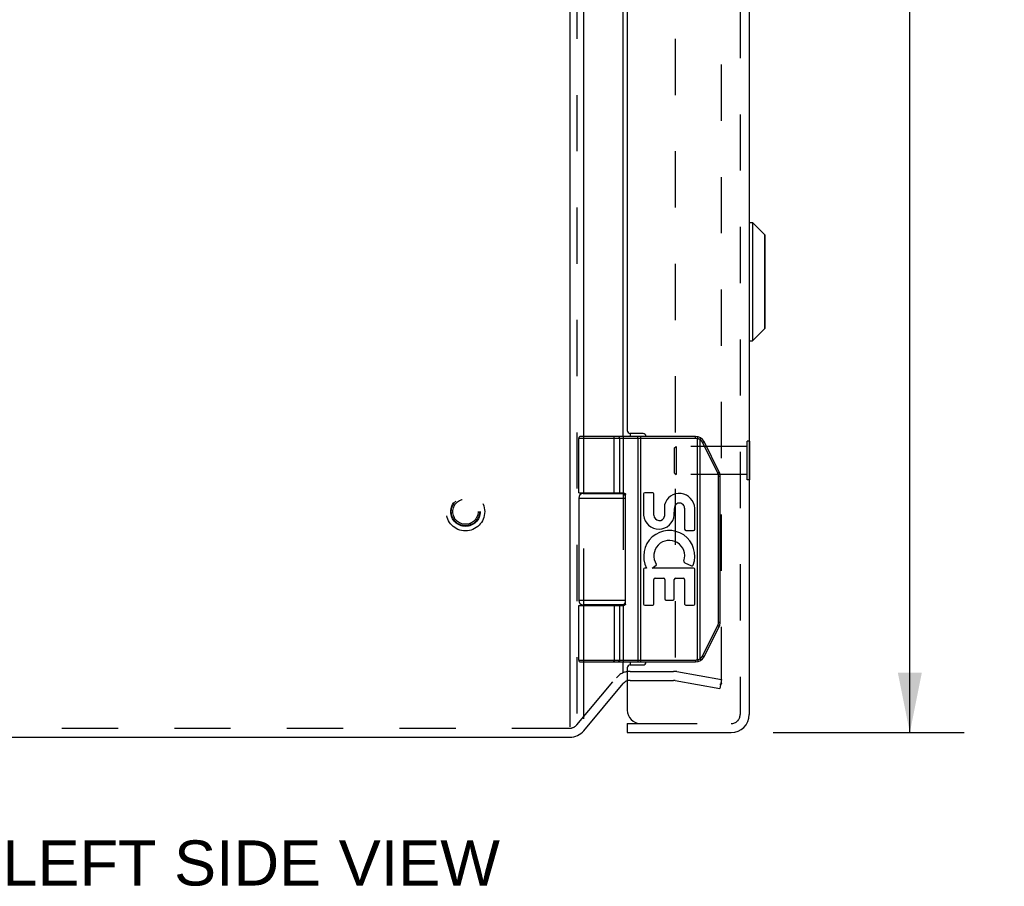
# Model space of a CAD drawing. Header units: inches. Extents: x 0 to 68, y 0 to 44.
# Tile 2 of 10: x 3.4 to 10, y 11.6 to 17.3. Entities that reach past the tile are written whole.
import ezdxf

# ---------------------------------------------------------------- set-up
doc = ezdxf.new("R2010")
doc.units = ezdxf.units.IN
doc.header["$LTSCALE"] = 3.74
doc.header["$MEASUREMENT"] = 0
doc.linetypes.add('HIDDEN', pattern=[0.2, 0.1, -0.1])
doc.layers.get('0').update_dxf_attribs({"linetype": 'CONTINUOUS'})
for name, color, linetype in [('DEFAULT_2', 8, 'HIDDEN'), ('DIMENSIONS', 7, 'CONTINUOUS'), ('DOOR_ASSEMBLY', 7, 'CONTINUOUS')]:
    doc.layers.add(name, color=color, linetype=linetype)
doc.styles.get("Standard").update_dxf_attribs({"font": 'arial.ttf'})
doc.dimstyles.new('DIMSTYLE_1', dxfattribs={"dimtxt": 0.3, "dimasz": 0.4, "dimexe": 0.09, "dimexo": 0.07, "dimgap": 0.0375, "dimtad": 0, "dimtih": 1, "dimtoh": 1, "dimzin": 4, "dimdsep": 46, "dimtxsty": 'Standard', "dimblk": '_FILLED', "dimblk1": '_FILLED', "dimblk2": '_FILLED', "dimcen": 0.09, "dimadec": 3, "dimazin": 1, "dimtfac": 1, "dimtdec": 3, "dimtofl": 0, "dimtmove": 0, "dimatfit": 3, "dimldrblk": '_FILLED', "dimfxl": 0, "dimtolj": 1, "dimtzin": 4, "dimarcsym": 0})

# ---------------------------------------------------------------- blocks, each defined once
blk = doc.blocks.new('_FILLED')
at = {"color": 0, "linetype": 'ByBlock'}
blk.add_solid([(0, 0), (-1, 0.2), (-1, -0.2)], dxfattribs=at)
blk = doc.blocks.new('*D15')
at = {"layer": 'DIMENSIONS', "color": 2, "linetype": 'Continuous'}
for p, q in [((8.4372, 32.5305), (9.7055, 32.5305)), ((9.3455, 32.5305), (9.3455, 23.1793)), ((9.3455, 12.5905), (9.3455, 22.1293)), ((8.4372, 12.5905), (9.7055, 12.5905))]:
    blk.add_line(p, q, dxfattribs=at)
at = {"layer": 'DIMENSIONS', "color": 2, "linetype": 'Continuous', "xscale": 0.4, "yscale": 0.4, "zscale": 0.4}
for p, rotation in [((9.3455, 32.5305), 90), ((9.3455, 12.5905), 270)]:
    blk.add_blockref('_FILLED', p, dxfattribs=dict(at, rotation=rotation))
at = {"layer": 'DIMENSIONS', "color": 2, "linetype": 'Continuous', "insert": (9.3455, 23.0293), "char_height": 0.3, "width": 1.255762, "attachment_point": 2, "line_spacing_factor": 0.9}
blk.add_mtext('19.94\\PDOOR', dxfattribs=at)

msp = doc.modelspace()

# ---------------------------------------------------------------- linework, layer by layer
at = {"color": 3, "linetype": 'Continuous'}
for p, q in [((7.0857, 32.5395), (7.0857, 12.6298)), ((7.1776, 14.5605), (7.1776, 21.8105)), ((7.4406, 14.5605), (7.4406, 21.8105)), ((7.4865, 14.5805), (7.4865, 14.5605)), ((7.1776, 14.1805), (7.1776, 14.1855)), ((7.4406, 14.1805), (7.4406, 14.1853)), ((7.1776, 13.4355), (7.1776, 13.4405)), ((7.4406, 13.4358), (7.4406, 13.4405)), ((7.1776, 12.6814), (7.1776, 13.0605)), ((7.4406, 12.99), (7.4406, 13.0605)), ((7.4865, 13.0605), (7.4865, 13.0405)), ((7.1776, 12.6034), (7.4406, 12.9168)), ((2.2127, 12.5605), (7.0857, 12.5605))]:
    msp.add_line(p, q, dxfattribs=at)
for centre, radius, start, end in [((7.4865, 12.8782), 0.06, 108.82359, 140), ((7.0857, 12.6805), 0.12, 270, 320)]:
    msp.add_arc(centre, radius, start, end, dxfattribs=at)
at = {"layer": 'DEFAULT_2', "color": 8, "linetype": 'HIDDEN'}
for p, q in [((7.1317, 32.5396), (7.1317, 12.6814)), ((8.093, 12.9198), (8.093, 32.2013)), ((7.7857, 32.1651), (7.7857, 12.9999)), ((7.1776, 14.1855), (7.1776, 14.5605)), ((7.4406, 14.5605), (7.4406, 14.1853)), ((7.1776, 13.4405), (7.1776, 14.1805)), ((7.4406, 14.1805), (7.4406, 13.4405)), ((7.1776, 13.0605), (7.1776, 13.4355)), ((7.4406, 13.4358), (7.4406, 13.0605)), ((7.4865, 12.9982), (7.7753, 12.9982)), ((7.7961, 12.9964), (8.093, 12.944)), ((7.1317, 12.642), (7.3946, 12.9553)), ((7.4865, 12.9382), (7.7753, 12.9382)), ((7.7857, 12.9373), (8.0826, 12.8849)), ((8.093, 12.944), (8.0826, 12.8849)), ((2.2127, 12.6205), (7.0458, 12.6205)), ((7.0458, 12.6205), (7.0857, 12.6205))]:
    msp.add_line(p, q, dxfattribs=at)
for points in [[(8.0831, 12.9098), (8.0825, 12.9098), (8.0814, 12.9099)], [(8.0877, 12.9109), (8.0867, 12.9105), (8.0857, 12.9101), (8.0846, 12.9099), (8.0836, 12.9098), (8.0831, 12.9098)], [(8.093, 12.9198), (8.0929, 12.9187), (8.0927, 12.9176), (8.0924, 12.9166), (8.0921, 12.9156), (8.0915, 12.9146), (8.0909, 12.9137), (8.0902, 12.9129), (8.0895, 12.9121), (8.0886, 12.9115), (8.0877, 12.9109)]]:
    msp.add_lwpolyline(points, dxfattribs=at)
for radius in [0.128, 0.0981, 0.094, 0.084]:
    msp.add_circle((6.3917, 14.0605), radius, dxfattribs=at)
for centre, radius, start, end in [((7.4865, 12.8782), 0.12, 90, 140), ((7.7753, 12.8782), 0.12, 80, 90), ((7.4865, 12.8782), 0.06, 90, 108.82359), ((7.7753, 12.8782), 0.06, 80, 90), ((7.0857, 12.6805), 0.06, 270, 320)]:
    msp.add_arc(centre, radius, start, end, dxfattribs=at)
at = {"layer": 'DOOR_ASSEMBLY', "color": 8, "linetype": 'HIDDEN'}
for p, q in [((8.2172, 32.4105), (8.2172, 12.7105)), ((7.7812, 14.4845), (7.7912, 14.4945)), ((7.7812, 14.3165), (7.7812, 14.4845)), ((8.2632, 14.4945), (7.7912, 14.4945)), ((7.7912, 14.4945), (7.7912, 14.3065)), ((8.2772, 14.5285), (8.2632, 14.5285)), ((8.2632, 14.2725), (8.2632, 14.5285)), ((7.7812, 14.3165), (7.7912, 14.3065)), ((8.2632, 14.3065), (7.7912, 14.3065)), ((8.2772, 14.2725), (8.2632, 14.2725)), ((7.5572, 12.6505), (8.1572, 12.6505))]:
    msp.add_line(p, q, dxfattribs=at)
at = {"layer": 'DOOR_ASSEMBLY', "color": 3, "linetype": 'Continuous'}
for p, q in [((8.2772, 32.4105), (8.2772, 12.7105)), ((7.4672, 21.7705), (7.4672, 14.6005)), ((7.5722, 14.5805), (7.4872, 14.5805)), ((7.4872, 13.0405), (7.5722, 13.0405)), ((7.4672, 13.0205), (7.4672, 12.7405)), ((7.4672, 12.5905), (8.1572, 12.5905))]:
    msp.add_line(p, q, dxfattribs=at)
at = {"layer": 'DOOR_ASSEMBLY', "color": 7, "linetype": 'Continuous'}
for p, q in [((8.2802, 15.9846), (8.299, 15.9846)), ((8.2802, 15.1965), (8.2802, 15.9846)), ((8.299, 15.9846), (8.3821, 15.9015)), ((8.299, 15.9846), (8.299, 15.1965)), ((8.3821, 15.2796), (8.3821, 15.9015)), ((8.3842, 15.2846), (8.3842, 15.8964)), ((8.299, 15.1965), (8.3821, 15.2796)), ((8.2802, 15.1965), (8.299, 15.1965)), ((7.9216, 14.5475), (7.1442, 14.5475)), ((7.1442, 14.1855), (7.1442, 14.5475)), ((7.9216, 14.5605), (7.1572, 14.5605)), ((7.3747, 14.5605), (7.3745, 14.5605)), ((7.3748, 14.5605), (7.3746, 14.5605)), ((7.3749, 14.5605), (7.3747, 14.5605)), ((7.375, 14.5605), (7.3748, 14.5605)), ((7.3751, 14.5605), (7.3749, 14.5605)), ((7.3811, 14.1855), (7.3811, 14.5477)), ((7.3811, 14.1855), (7.3811, 14.5477)), ((7.4171, 14.1855), (7.4171, 14.5475)), ((7.5373, 14.5558), (7.5372, 14.5561)), ((7.5373, 14.5554), (7.5373, 14.5558)), ((7.5374, 14.5551), (7.5373, 14.5554)), ((7.5374, 14.5547), (7.5374, 14.5551)), ((7.5374, 14.5543), (7.5374, 14.5547)), ((7.5375, 14.554), (7.5374, 14.5543)), ((7.5375, 14.5536), (7.5375, 14.554)), ((7.5375, 14.5532), (7.5375, 14.5536)), ((7.5376, 14.5528), (7.5375, 14.5532)), ((7.5376, 14.5524), (7.5376, 14.5528)), ((7.5376, 14.552), (7.5376, 14.5524)), ((7.5376, 14.5516), (7.5376, 14.552)), ((7.5377, 14.5512), (7.5376, 14.5516)), ((7.5377, 14.5508), (7.5377, 14.5512)), ((7.5377, 14.5503), (7.5377, 14.5508)), ((7.5377, 14.5499), (7.5377, 14.5503)), ((7.5377, 14.5495), (7.5377, 14.5499)), ((7.5377, 14.549), (7.5377, 14.5495)), ((7.5377, 14.5486), (7.5377, 14.549)), ((7.5377, 14.5482), (7.5377, 14.5486)), ((7.5377, 14.5477), (7.5377, 14.5482)), ((7.5377, 14.5477), (7.5377, 13.0733)), ((7.5569, 13.0605), (7.5569, 14.5605)), ((7.9216, 14.5475), (7.9216, 14.5605)), ((7.9335, 14.5461), (7.9366, 14.5587)), ((7.9335, 13.075), (7.9335, 14.5461)), ((7.9508, 14.5392), (7.9511, 14.5398)), ((7.9508, 13.0818), (7.9508, 14.5392)), ((7.9511, 14.5398), (7.9515, 14.5403)), ((7.9515, 14.5403), (7.9518, 14.5408)), ((7.9518, 14.5408), (7.9522, 14.5414)), ((7.9522, 14.5414), (7.9525, 14.5419)), ((7.9525, 14.5419), (7.9528, 14.5424)), ((7.9528, 14.5424), (7.953, 14.5428)), ((7.953, 14.5428), (7.9532, 14.5431)), ((7.9532, 14.5431), (7.9534, 14.5434)), ((7.9537, 14.5439), (7.9539, 14.5442)), ((7.9539, 14.5442), (7.9541, 14.5446)), ((7.9541, 14.5446), (7.9542, 14.5449)), ((7.9542, 14.5449), (7.9544, 14.5452)), ((7.9544, 14.5452), (7.9546, 14.5455)), ((7.9546, 14.5455), (7.9547, 14.5458)), ((7.9547, 14.5458), (7.9549, 14.5461)), ((7.9549, 14.5461), (7.955, 14.5463)), ((7.955, 14.5463), (7.9551, 14.5466)), ((7.9551, 14.5466), (7.9553, 14.5469)), ((7.9676, 14.5202), (7.9682, 14.5205)), ((8.0688, 14.3179), (7.9676, 14.5202)), ((7.9682, 14.5205), (7.969, 14.5209)), ((7.969, 14.5209), (7.9697, 14.5212)), ((7.9697, 14.5212), (7.9704, 14.5216)), ((7.9704, 14.5216), (7.9711, 14.522)), ((7.9711, 14.522), (7.9718, 14.5224)), ((7.9718, 14.5224), (7.9725, 14.5227)), ((7.9725, 14.5227), (7.973, 14.523)), ((7.973, 14.523), (7.9734, 14.5233)), ((7.9734, 14.5233), (7.9739, 14.5235)), ((7.9739, 14.5235), (7.9743, 14.5237)), ((7.9743, 14.5237), (7.9747, 14.524)), ((7.9747, 14.524), (7.9749, 14.5241)), ((7.9749, 14.5241), (7.9751, 14.5243)), ((7.9751, 14.5243), (7.9754, 14.5244)), ((7.9754, 14.5244), (7.9756, 14.5245)), ((7.9756, 14.5245), (7.9758, 14.5247)), ((7.9758, 14.5247), (7.976, 14.5248)), ((7.976, 14.5248), (7.9762, 14.5249)), ((8.0786, 14.3237), (7.9775, 14.526)), ((8.2812, 14.5285), (8.2772, 14.5285)), ((8.2812, 14.2725), (8.2812, 14.5285)), ((8.0699, 14.3185), (8.0707, 14.3189)), ((8.0707, 14.3189), (8.0714, 14.3193)), ((8.0714, 14.3193), (8.0721, 14.3197)), ((8.0721, 14.3197), (8.0728, 14.32)), ((8.0728, 14.32), (8.0735, 14.3204)), ((8.0735, 14.3204), (8.0739, 14.3207)), ((8.0739, 14.3207), (8.0744, 14.3209)), ((8.074, 14.2958), (8.0852, 14.2958)), ((8.074, 13.3253), (8.074, 14.2958)), ((8.0744, 14.3209), (8.0748, 14.3212)), ((8.0748, 14.3212), (8.0753, 14.3214)), ((8.0753, 14.3214), (8.0757, 14.3216)), ((8.0757, 14.3216), (8.0759, 14.3218)), ((8.0759, 14.3218), (8.0762, 14.3219)), ((8.0762, 14.3219), (8.0764, 14.3221)), ((8.0764, 14.3221), (8.0766, 14.3222)), ((8.0766, 14.3222), (8.0768, 14.3223)), ((8.0768, 14.3223), (8.077, 14.3225)), ((8.0852, 13.3253), (8.0852, 14.2958)), ((8.2812, 14.2725), (8.2772, 14.2725)), ((7.1442, 14.1505), (7.4551, 14.1505)), ((7.1442, 14.1505), (7.1442, 13.4705)), ((7.1742, 14.1805), (7.4529, 14.1805)), ((7.2237, 14.1855), (7.2237, 14.1805)), ((7.3797, 14.1855), (7.3797, 14.1805)), ((7.4551, 13.4455), (7.4551, 14.1755)), ((7.5759, 14.1781), (7.5759, 14.037)), ((7.6362, 14.1865), (7.5843, 14.1865)), ((7.6446, 14.0365), (7.6446, 14.1781)), ((7.7146, 14.1048), (7.7146, 14.03)), ((7.78, 14.0381), (7.7802, 14.0808)), ((7.8487, 14.0832), (7.8487, 13.9435)), ((7.9161, 13.9435), (7.9161, 14.0832)), ((7.8571, 13.9351), (7.9077, 13.9351)), ((7.5961, 13.6856), (7.5843, 13.6856)), ((7.6333, 13.6856), (7.6588, 13.7035)), ((7.9077, 13.6856), (7.6333, 13.6856)), ((7.8499, 13.7203), (7.8952, 13.7007)), ((7.5759, 13.6772), (7.5759, 13.4457)), ((7.653, 13.6182), (7.7077, 13.6182)), ((7.7882, 13.6182), (7.8403, 13.6182)), ((7.9161, 13.4457), (7.9161, 13.6772)), ((7.6446, 13.4457), (7.6446, 13.6098)), ((7.7161, 13.6098), (7.7161, 13.4802)), ((7.7798, 13.4802), (7.7798, 13.6098)), ((7.8487, 13.6098), (7.8487, 13.4457)), ((7.4551, 13.4705), (7.1442, 13.4705)), ((7.1442, 13.4355), (7.4352, 13.4355)), ((7.1442, 13.0735), (7.1442, 13.4355)), ((7.4529, 13.4405), (7.1742, 13.4405)), ((7.2237, 13.4405), (7.2237, 13.4355)), ((7.3797, 13.4405), (7.3797, 13.4355)), ((7.4171, 13.0735), (7.4171, 13.4355)), ((7.5843, 13.4373), (7.6362, 13.4373)), ((7.7245, 13.4718), (7.7714, 13.4718)), ((7.8571, 13.4373), (7.9077, 13.4373)), ((7.9676, 13.1009), (8.0688, 13.3031)), ((7.9775, 13.0951), (8.0786, 13.2973)), ((8.0688, 13.3031), (8.0697, 13.3027)), ((8.0697, 13.3027), (8.0705, 13.3023)), ((8.0705, 13.3023), (8.0712, 13.3019)), ((8.0712, 13.3019), (8.0719, 13.3015)), ((8.0719, 13.3015), (8.0726, 13.3011)), ((8.0726, 13.3011), (8.0733, 13.3008)), ((8.0733, 13.3008), (8.0738, 13.3005)), ((8.0738, 13.3005), (8.0742, 13.3002)), ((8.074, 13.3253), (8.0852, 13.3253)), ((8.0742, 13.3002), (8.0747, 13.3)), ((8.0747, 13.3), (8.0751, 13.2997)), ((8.0751, 13.2997), (8.0755, 13.2995)), ((8.0755, 13.2995), (8.0758, 13.2993)), ((8.0758, 13.2993), (8.076, 13.2992)), ((8.076, 13.2992), (8.0763, 13.2991)), ((8.0763, 13.2991), (8.0765, 13.2989)), ((8.0765, 13.2989), (8.0767, 13.2988)), ((8.0767, 13.2988), (8.0769, 13.2986)), ((8.0769, 13.2986), (8.0771, 13.2985)), ((7.9676, 13.1009), (7.9686, 13.1004)), ((7.9686, 13.1004), (7.9693, 13.1)), ((7.9693, 13.1), (7.9701, 13.0996)), ((7.9701, 13.0996), (7.9708, 13.0992)), ((7.9708, 13.0992), (7.9715, 13.0989)), ((7.9715, 13.0989), (7.9722, 13.0985)), ((7.9722, 13.0985), (7.9726, 13.0982)), ((7.9726, 13.0982), (7.9731, 13.098)), ((7.9731, 13.098), (7.9734, 13.0978)), ((7.9734, 13.0978), (7.9739, 13.0976)), ((7.9739, 13.0976), (7.9743, 13.0973)), ((7.9743, 13.0973), (7.9747, 13.0971)), ((7.9747, 13.0971), (7.9749, 13.0969)), ((7.9749, 13.0969), (7.9751, 13.0968)), ((7.9751, 13.0968), (7.9754, 13.0967)), ((7.9754, 13.0967), (7.9756, 13.0965)), ((7.9756, 13.0965), (7.9758, 13.0964)), ((7.9758, 13.0964), (7.976, 13.0963)), ((7.1442, 13.0735), (7.9216, 13.0735)), ((7.1572, 13.0605), (7.9216, 13.0605)), ((7.3747, 13.0605), (7.3745, 13.0605)), ((7.3748, 13.0605), (7.3746, 13.0605)), ((7.3749, 13.0605), (7.3747, 13.0605)), ((7.375, 13.0606), (7.3748, 13.0605)), ((7.3751, 13.0606), (7.3749, 13.0606)), ((7.3752, 13.0606), (7.3751, 13.0606)), ((7.5374, 13.066), (7.5373, 13.0656)), ((7.5373, 13.0656), (7.5373, 13.0653)), ((7.5375, 13.0671), (7.5374, 13.0667)), ((7.5374, 13.0667), (7.5374, 13.0664)), ((7.5374, 13.0664), (7.5374, 13.066)), ((7.5376, 13.0683), (7.5375, 13.0679)), ((7.5375, 13.0679), (7.5375, 13.0675)), ((7.5375, 13.0675), (7.5375, 13.0671)), ((7.5377, 13.0699), (7.5376, 13.0695)), ((7.5376, 13.0695), (7.5376, 13.0691)), ((7.5376, 13.0691), (7.5376, 13.0687)), ((7.5376, 13.0687), (7.5376, 13.0683)), ((7.5377, 13.0733), (7.5377, 13.0729)), ((7.5377, 13.0729), (7.5377, 13.0724)), ((7.5377, 13.0724), (7.5377, 13.072)), ((7.5377, 13.072), (7.5377, 13.0716)), ((7.5377, 13.0716), (7.5377, 13.0712)), ((7.5377, 13.0712), (7.5377, 13.0707)), ((7.5377, 13.0707), (7.5377, 13.0703)), ((7.5377, 13.0703), (7.5377, 13.0699)), ((7.9216, 13.0735), (7.9216, 13.0605)), ((7.9335, 13.075), (7.9366, 13.0624)), ((7.9508, 13.0818), (7.9511, 13.0813)), ((7.9511, 13.0813), (7.9515, 13.0808)), ((7.9515, 13.0808), (7.9518, 13.0802)), ((7.9518, 13.0802), (7.9521, 13.0799)), ((7.9521, 13.0799), (7.9524, 13.0793)), ((7.9524, 13.0793), (7.9527, 13.0788)), ((7.9527, 13.0788), (7.9529, 13.0785)), ((7.9529, 13.0785), (7.9531, 13.0781)), ((7.9531, 13.0781), (7.9533, 13.0778)), ((7.9533, 13.0778), (7.9535, 13.0775)), ((7.9535, 13.0775), (7.9537, 13.0771)), ((7.9537, 13.0771), (7.9539, 13.0768)), ((7.9539, 13.0768), (7.9541, 13.0765)), ((7.9541, 13.0765), (7.9542, 13.0762)), ((7.9542, 13.0762), (7.9544, 13.0759)), ((7.9544, 13.0759), (7.9546, 13.0756)), ((7.9548, 13.0751), (7.9549, 13.0749)), ((7.9549, 13.0749), (7.9551, 13.0746)), ((7.4672, 12.6505), (7.5572, 12.6505)), ((7.4672, 12.6505), (7.4672, 12.5905))]:
    msp.add_line(p, q, dxfattribs=at)
for points in [[(7.3811, 14.5477), (7.3811, 14.548), (7.3811, 14.5482), (7.3811, 14.5484), (7.3811, 14.5486), (7.3811, 14.5488), (7.381, 14.549), (7.381, 14.5493), (7.381, 14.5495), (7.381, 14.5497), (7.381, 14.5499), (7.381, 14.5501), (7.3809, 14.5503), (7.3809, 14.5505), (7.3809, 14.5508), (7.3809, 14.551), (7.3808, 14.5512), (7.3808, 14.5514), (7.3808, 14.5516), (7.3807, 14.5518), (7.3807, 14.552), (7.3807, 14.5522), (7.3806, 14.5524), (7.3806, 14.5526), (7.3805, 14.5528), (7.3805, 14.553), (7.3804, 14.5532), (7.3804, 14.5534), (7.3803, 14.5536), (7.3803, 14.5538), (7.3802, 14.554), (7.3802, 14.5542), (7.3801, 14.5543), (7.3801, 14.5545), (7.38, 14.5547), (7.3799, 14.5549), (7.3799, 14.5551), (7.3798, 14.5552), (7.3798, 14.5554), (7.3797, 14.5556), (7.3796, 14.5558), (7.3795, 14.5559), (7.3795, 14.5561), (7.3794, 14.5562), (7.3793, 14.5564), (7.3793, 14.5566), (7.3792, 14.5567), (7.3791, 14.5569), (7.379, 14.557), (7.3789, 14.5572), (7.3789, 14.5573), (7.3788, 14.5575), (7.3787, 14.5576), (7.3786, 14.5577), (7.3785, 14.5579), (7.3784, 14.558), (7.3783, 14.5581), (7.3782, 14.5582), (7.3782, 14.5584), (7.3781, 14.5585), (7.378, 14.5586), (7.3779, 14.5587), (7.3778, 14.5588), (7.3777, 14.5589), (7.3776, 14.559), (7.3775, 14.5591), (7.3774, 14.5592), (7.3773, 14.5593), (7.3772, 14.5594), (7.3771, 14.5595), (7.377, 14.5596), (7.3769, 14.5597), (7.3768, 14.5597), (7.3767, 14.5598), (7.3766, 14.5599), (7.3765, 14.5599), (7.3764, 14.56), (7.3763, 14.5601), (7.3762, 14.5601), (7.3761, 14.5602), (7.376, 14.5602), (7.3758, 14.5603), (7.3757, 14.5603), (7.3756, 14.5603), (7.3755, 14.5604), (7.3754, 14.5604), (7.3753, 14.5604), (7.3752, 14.5605), (7.3751, 14.5605)], [(7.3811, 14.5477), (7.3811, 14.548), (7.3811, 14.5482), (7.381, 14.5484), (7.381, 14.5486), (7.381, 14.5488), (7.381, 14.549), (7.381, 14.5493), (7.381, 14.5495), (7.381, 14.5497), (7.381, 14.5499), (7.3809, 14.5501), (7.3809, 14.5503), (7.3809, 14.5505), (7.3809, 14.5508), (7.3808, 14.551), (7.3808, 14.5512), (7.3808, 14.5514), (7.3807, 14.5516), (7.3807, 14.5518), (7.3807, 14.552), (7.3806, 14.5522), (7.3806, 14.5524), (7.3805, 14.5526), (7.3805, 14.5528), (7.3805, 14.553), (7.3804, 14.5532), (7.3804, 14.5534), (7.3803, 14.5536), (7.3803, 14.5538), (7.3802, 14.554), (7.3801, 14.5542), (7.3801, 14.5543), (7.38, 14.5545), (7.38, 14.5547), (7.3799, 14.5549), (7.3798, 14.5551), (7.3798, 14.5552), (7.3797, 14.5554), (7.3797, 14.5556), (7.3796, 14.5558), (7.3795, 14.5559), (7.3794, 14.5561), (7.3794, 14.5562), (7.3793, 14.5564), (7.3792, 14.5566), (7.3791, 14.5567), (7.3791, 14.5569), (7.379, 14.557), (7.3789, 14.5572), (7.3788, 14.5573), (7.3787, 14.5575), (7.3787, 14.5576), (7.3786, 14.5577), (7.3785, 14.5579), (7.3784, 14.558), (7.3783, 14.5581), (7.3782, 14.5582), (7.3781, 14.5584), (7.378, 14.5585), (7.3779, 14.5586), (7.3778, 14.5587), (7.3778, 14.5588), (7.3777, 14.5589), (7.3776, 14.559), (7.3775, 14.5591), (7.3774, 14.5592), (7.3773, 14.5593), (7.3772, 14.5594), (7.3771, 14.5595), (7.377, 14.5596), (7.3769, 14.5597), (7.3768, 14.5597), (7.3767, 14.5598), (7.3766, 14.5599), (7.3764, 14.5599), (7.3763, 14.56), (7.3762, 14.5601), (7.3761, 14.5601), (7.376, 14.5602), (7.3759, 14.5602), (7.3758, 14.5603), (7.3757, 14.5603), (7.3756, 14.5603), (7.3755, 14.5604), (7.3754, 14.5604), (7.3753, 14.5604), (7.3752, 14.5605)], [(7.4171, 14.5475), (7.4171, 14.5477), (7.417, 14.548), (7.417, 14.5482), (7.417, 14.5484), (7.417, 14.5486), (7.417, 14.5488), (7.417, 14.549), (7.417, 14.5493), (7.4169, 14.5495), (7.4169, 14.5497), (7.4169, 14.5499), (7.4169, 14.5501), (7.4168, 14.5503), (7.4168, 14.5505), (7.4167, 14.5508), (7.4167, 14.551), (7.4167, 14.5512), (7.4166, 14.5514), (7.4166, 14.5516), (7.4165, 14.5518), (7.4165, 14.552), (7.4164, 14.5522), (7.4163, 14.5524), (7.4163, 14.5526), (7.4162, 14.5528), (7.4161, 14.553), (7.4161, 14.5532), (7.416, 14.5534), (7.4159, 14.5536), (7.4158, 14.5538), (7.4158, 14.554), (7.4157, 14.5542), (7.4156, 14.5543), (7.4155, 14.5545), (7.4154, 14.5547), (7.4153, 14.5549), (7.4152, 14.5551), (7.4151, 14.5552), (7.415, 14.5554), (7.4149, 14.5556), (7.4148, 14.5558), (7.4147, 14.5559), (7.4146, 14.5561), (7.4145, 14.5562), (7.4144, 14.5564), (7.4143, 14.5566), (7.4142, 14.5567), (7.4141, 14.5569), (7.4139, 14.557), (7.4138, 14.5572), (7.4137, 14.5573), (7.4136, 14.5575), (7.4134, 14.5576), (7.4133, 14.5577), (7.4132, 14.5579), (7.4131, 14.558), (7.4129, 14.5581), (7.4128, 14.5582), (7.4126, 14.5584), (7.4125, 14.5585), (7.4124, 14.5586), (7.4122, 14.5587), (7.4121, 14.5588), (7.4119, 14.5589), (7.4118, 14.559), (7.4117, 14.5591), (7.4115, 14.5592), (7.4114, 14.5593), (7.4112, 14.5594), (7.4111, 14.5595), (7.4109, 14.5596), (7.4107, 14.5597), (7.4106, 14.5597), (7.4104, 14.5598), (7.4103, 14.5599), (7.4101, 14.5599), (7.41, 14.56), (7.4098, 14.5601), (7.4097, 14.5601), (7.4095, 14.5602), (7.4093, 14.5602), (7.4092, 14.5603), (7.409, 14.5603), (7.4088, 14.5603), (7.4087, 14.5604), (7.4085, 14.5604), (7.4084, 14.5604), (7.4082, 14.5605), (7.408, 14.5605), (7.4079, 14.5605), (7.4077, 14.5605), (7.4075, 14.5605), (7.4074, 14.5605), (7.4072, 14.5605)], [(7.5372, 14.5561), (7.5372, 14.5562), (7.5372, 14.5564), (7.5372, 14.5566), (7.5371, 14.5567), (7.5371, 14.5569), (7.5371, 14.557), (7.5371, 14.5572), (7.5371, 14.5573), (7.537, 14.5575), (7.537, 14.5576), (7.537, 14.5577), (7.5369, 14.5579), (7.5369, 14.558), (7.5369, 14.5581), (7.5369, 14.5582), (7.5368, 14.5584), (7.5368, 14.5585), (7.5368, 14.5586), (7.5368, 14.5587), (7.5367, 14.5588), (7.5367, 14.5589), (7.5367, 14.559), (7.5366, 14.5591), (7.5366, 14.5592), (7.5366, 14.5593), (7.5365, 14.5594), (7.5365, 14.5595), (7.5365, 14.5596), (7.5365, 14.5597), (7.5364, 14.5597), (7.5364, 14.5598), (7.5364, 14.5599), (7.5363, 14.5599), (7.5363, 14.56), (7.5363, 14.5601), (7.5362, 14.5601), (7.5362, 14.5602), (7.5362, 14.5602), (7.5361, 14.5603), (7.5361, 14.5603), (7.5361, 14.5603), (7.536, 14.5604), (7.536, 14.5604), (7.536, 14.5604), (7.5359, 14.5605), (7.5359, 14.5605), (7.5359, 14.5605), (7.5358, 14.5605), (7.5358, 14.5605), (7.5358, 14.5605), (7.5357, 14.5605)], [(7.9508, 14.5392), (7.9503, 14.5395), (7.9498, 14.5398), (7.9493, 14.5401), (7.9488, 14.5404), (7.9482, 14.5407), (7.9477, 14.5409), (7.9472, 14.5412), (7.9467, 14.5415), (7.9462, 14.5417), (7.9456, 14.542), (7.9451, 14.5422), (7.9446, 14.5424), (7.944, 14.5427), (7.9435, 14.5429), (7.9429, 14.5431), (7.9424, 14.5433), (7.9419, 14.5436), (7.9413, 14.5438), (7.9408, 14.544), (7.9402, 14.5442), (7.9397, 14.5443), (7.9391, 14.5445), (7.9386, 14.5447), (7.938, 14.5449), (7.9374, 14.545), (7.9369, 14.5452), (7.9363, 14.5454), (7.9357, 14.5455), (7.9352, 14.5457), (7.9346, 14.5458), (7.9341, 14.5459), (7.9335, 14.5461)], [(7.9676, 14.5202), (7.9674, 14.5206), (7.9671, 14.5211), (7.9669, 14.5216), (7.9666, 14.5221), (7.9664, 14.5225), (7.9661, 14.523), (7.9658, 14.5234), (7.9656, 14.5239), (7.9653, 14.5244), (7.965, 14.5248), (7.9647, 14.5253), (7.9644, 14.5257), (7.9641, 14.5261), (7.9638, 14.5266), (7.9635, 14.527), (7.9632, 14.5275), (7.9628, 14.5279), (7.9625, 14.5283), (7.9622, 14.5287), (7.9618, 14.5291), (7.9615, 14.5296), (7.9612, 14.53), (7.9608, 14.5304), (7.9605, 14.5308), (7.9601, 14.5312), (7.9597, 14.5316), (7.9594, 14.532), (7.959, 14.5324), (7.9586, 14.5327), (7.9583, 14.5331), (7.9579, 14.5335), (7.9575, 14.5339), (7.9571, 14.5342), (7.9567, 14.5346), (7.9563, 14.535), (7.9559, 14.5353), (7.9555, 14.5357), (7.9551, 14.536), (7.9547, 14.5364), (7.9543, 14.5367), (7.9538, 14.537), (7.9534, 14.5374), (7.953, 14.5377), (7.9526, 14.538), (7.9521, 14.5383), (7.9517, 14.5386), (7.9512, 14.5389), (7.9508, 14.5392)], [(7.9534, 14.5434), (7.9535, 14.5436), (7.9537, 14.5439)], [(7.9553, 14.5469), (7.9553, 14.547), (7.9554, 14.5471), (7.9554, 14.5472), (7.9555, 14.5474), (7.9556, 14.5475), (7.9556, 14.5476), (7.9557, 14.5477), (7.9557, 14.5478), (7.9558, 14.5479), (7.9558, 14.548), (7.9558, 14.5481), (7.9559, 14.5482), (7.9559, 14.5483), (7.956, 14.5484), (7.956, 14.5485), (7.956, 14.5486), (7.9561, 14.5487), (7.9561, 14.5488), (7.9561, 14.5489), (7.9561, 14.549), (7.9562, 14.549), (7.9562, 14.5491), (7.9562, 14.5492), (7.9562, 14.5493), (7.9563, 14.5493), (7.9563, 14.5494), (7.9563, 14.5494), (7.9563, 14.5495), (7.9563, 14.5496), (7.9563, 14.5496), (7.9563, 14.5497), (7.9563, 14.5497), (7.9563, 14.5498), (7.9563, 14.5498), (7.9563, 14.5498), (7.9563, 14.5499), (7.9563, 14.5499), (7.9563, 14.5499), (7.9563, 14.55), (7.9563, 14.55), (7.9562, 14.55), (7.9562, 14.55), (7.9562, 14.55)], [(7.9762, 14.5249), (7.9763, 14.525), (7.9764, 14.525), (7.9764, 14.5251), (7.9765, 14.5251), (7.9766, 14.5252), (7.9767, 14.5252), (7.9767, 14.5253), (7.9768, 14.5253), (7.9769, 14.5254), (7.9769, 14.5254), (7.977, 14.5255), (7.977, 14.5255), (7.9771, 14.5255), (7.9771, 14.5256), (7.9772, 14.5256), (7.9772, 14.5256), (7.9773, 14.5257), (7.9773, 14.5257), (7.9773, 14.5257), (7.9774, 14.5258), (7.9774, 14.5258), (7.9774, 14.5258), (7.9774, 14.5259), (7.9774, 14.5259), (7.9774, 14.5259), (7.9775, 14.5259), (7.9775, 14.5259), (7.9775, 14.526), (7.9775, 14.526), (7.9775, 14.526)], [(8.0688, 14.3179), (8.0689, 14.318), (8.0699, 14.3185)], [(8.074, 14.2958), (8.074, 14.2963), (8.074, 14.2969), (8.074, 14.2974), (8.0739, 14.298), (8.0739, 14.2985), (8.0739, 14.299), (8.0738, 14.2996), (8.0738, 14.3001), (8.0737, 14.3007), (8.0737, 14.3012), (8.0736, 14.3018), (8.0735, 14.3023), (8.0735, 14.3028), (8.0734, 14.3034), (8.0733, 14.3039), (8.0732, 14.3045), (8.0731, 14.305), (8.073, 14.3055), (8.0729, 14.3061), (8.0728, 14.3066), (8.0727, 14.3071), (8.0725, 14.3077), (8.0724, 14.3082), (8.0723, 14.3087), (8.0721, 14.3093), (8.072, 14.3098), (8.0718, 14.3103), (8.0716, 14.3108), (8.0715, 14.3113), (8.0713, 14.3119), (8.0711, 14.3124), (8.0709, 14.3129), (8.0707, 14.3134), (8.0705, 14.3139), (8.0703, 14.3144), (8.0701, 14.3149), (8.0699, 14.3154), (8.0697, 14.3159), (8.0695, 14.3164), (8.0692, 14.3169), (8.069, 14.3174), (8.0688, 14.3179)], [(8.077, 14.3225), (8.0771, 14.3225), (8.0773, 14.3226)], [(8.0773, 14.3226), (8.0774, 14.3227), (8.0775, 14.3228), (8.0776, 14.3228), (8.0776, 14.3229), (8.0777, 14.3229), (8.0778, 14.323), (8.0779, 14.323), (8.0779, 14.3231), (8.078, 14.3231), (8.0781, 14.3232), (8.0781, 14.3232), (8.0782, 14.3232), (8.0782, 14.3233), (8.0783, 14.3233), (8.0783, 14.3234), (8.0783, 14.3234), (8.0784, 14.3234), (8.0784, 14.3235), (8.0785, 14.3235), (8.0785, 14.3235), (8.0785, 14.3235), (8.0785, 14.3236), (8.0785, 14.3236), (8.0786, 14.3236), (8.0786, 14.3236), (8.0786, 14.3237), (8.0786, 14.3237), (8.0786, 14.3237), (8.0786, 14.3237), (8.0786, 14.3237)], [(7.1442, 14.1855), (7.4352, 14.1855), (7.4359, 14.1855), (7.4366, 14.1855), (7.4372, 14.1855), (7.4379, 14.1855), (7.4385, 14.1854), (7.4391, 14.1854), (7.4397, 14.1853), (7.4403, 14.1853), (7.4409, 14.1852), (7.4414, 14.1852), (7.4419, 14.1851), (7.4424, 14.185), (7.4429, 14.185), (7.4433, 14.1849), (7.4438, 14.1848), (7.4442, 14.1847), (7.4446, 14.1846), (7.445, 14.1845), (7.4454, 14.1844), (7.4457, 14.1843), (7.4461, 14.1842), (7.4464, 14.1841), (7.4468, 14.184), (7.4471, 14.1839), (7.4474, 14.1838), (7.4477, 14.1837), (7.448, 14.1836), (7.4483, 14.1835), (7.4486, 14.1834), (7.4488, 14.1833), (7.4491, 14.1831), (7.4493, 14.183), (7.4496, 14.1829), (7.4498, 14.1828), (7.45, 14.1827), (7.4502, 14.1825), (7.4504, 14.1824), (7.4506, 14.1823), (7.4508, 14.1822), (7.451, 14.1821), (7.4512, 14.1819), (7.4514, 14.1818), (7.4516, 14.1817), (7.4517, 14.1816), (7.4519, 14.1814), (7.452, 14.1813), (7.4522, 14.1812), (7.4523, 14.1811), (7.4525, 14.181), (7.4526, 14.1808), (7.4527, 14.1807), (7.4528, 14.1806), (7.453, 14.1805), (7.4531, 14.1803), (7.4532, 14.1802), (7.4533, 14.1801), (7.4534, 14.18), (7.4535, 14.1799), (7.4536, 14.1797), (7.4537, 14.1796), (7.4538, 14.1795), (7.4538, 14.1794), (7.4539, 14.1793), (7.454, 14.1792), (7.4541, 14.179), (7.4541, 14.1789), (7.4542, 14.1788), (7.4543, 14.1787), (7.4543, 14.1786), (7.4544, 14.1785), (7.4545, 14.1784), (7.4545, 14.1782), (7.4546, 14.1781), (7.4546, 14.178), (7.4547, 14.1779), (7.4547, 14.1778), (7.4547, 14.1777), (7.4548, 14.1776), (7.4548, 14.1775), (7.4549, 14.1774), (7.4549, 14.1772), (7.4549, 14.1771), (7.4549, 14.177), (7.455, 14.1769), (7.455, 14.1768), (7.455, 14.1767), (7.455, 14.1766), (7.4551, 14.1765), (7.4551, 14.1764), (7.4551, 14.1763), (7.4551, 14.1762), (7.4551, 14.1761), (7.4551, 14.176), (7.4551, 14.1758), (7.4551, 14.1757), (7.4551, 14.1756), (7.4551, 14.1755)], [(7.3811, 13.4355), (7.3811, 13.0733), (7.3811, 13.0731), (7.3811, 13.0729), (7.381, 13.0727), (7.381, 13.0724), (7.381, 13.0722), (7.381, 13.072), (7.381, 13.0718), (7.381, 13.0716), (7.381, 13.0714), (7.381, 13.0712), (7.3809, 13.0709), (7.3809, 13.0707), (7.3809, 13.0705), (7.3809, 13.0703), (7.3808, 13.0701), (7.3808, 13.0699), (7.3808, 13.0697), (7.3807, 13.0695), (7.3807, 13.0693), (7.3807, 13.0691), (7.3806, 13.0689), (7.3806, 13.0687), (7.3805, 13.0685), (7.3805, 13.0683), (7.3805, 13.0681), (7.3804, 13.0679), (7.3804, 13.0677), (7.3803, 13.0675), (7.3803, 13.0673), (7.3802, 13.0671), (7.3801, 13.0669), (7.3801, 13.0667), (7.38, 13.0665), (7.38, 13.0664), (7.3799, 13.0662), (7.3798, 13.066), (7.3798, 13.0658), (7.3797, 13.0656), (7.3797, 13.0655), (7.3796, 13.0653), (7.3795, 13.0651), (7.3794, 13.065), (7.3794, 13.0648), (7.3793, 13.0646), (7.3792, 13.0645), (7.3791, 13.0643), (7.3791, 13.0642), (7.379, 13.064), (7.3789, 13.0639), (7.3788, 13.0637), (7.3787, 13.0636), (7.3787, 13.0635), (7.3786, 13.0633), (7.3785, 13.0632), (7.3784, 13.0631), (7.3783, 13.0629), (7.3782, 13.0628), (7.3781, 13.0627), (7.378, 13.0626), (7.3779, 13.0625), (7.3778, 13.0623), (7.3778, 13.0622), (7.3777, 13.0621), (7.3776, 13.062), (7.3775, 13.0619), (7.3774, 13.0618), (7.3773, 13.0617), (7.3772, 13.0616), (7.3771, 13.0616), (7.377, 13.0615), (7.3769, 13.0614), (7.3768, 13.0613), (7.3767, 13.0612), (7.3766, 13.0612), (7.3764, 13.0611), (7.3763, 13.061), (7.3762, 13.061), (7.3761, 13.0609), (7.376, 13.0609), (7.3759, 13.0608), (7.3758, 13.0608), (7.3757, 13.0607), (7.3756, 13.0607), (7.3755, 13.0607), (7.3754, 13.0606), (7.3753, 13.0606), (7.3752, 13.0606)], [(7.3811, 13.4355), (7.3811, 13.0733), (7.3811, 13.0731), (7.3811, 13.0729), (7.3811, 13.0727), (7.3811, 13.0724), (7.3811, 13.0722), (7.381, 13.072), (7.381, 13.0718), (7.381, 13.0716), (7.381, 13.0714), (7.381, 13.0712), (7.381, 13.0709), (7.3809, 13.0707), (7.3809, 13.0705), (7.3809, 13.0703), (7.3809, 13.0701), (7.3808, 13.0699), (7.3808, 13.0697), (7.3808, 13.0695), (7.3807, 13.0693), (7.3807, 13.0691), (7.3807, 13.0689), (7.3806, 13.0687), (7.3806, 13.0685), (7.3805, 13.0683), (7.3805, 13.0681), (7.3804, 13.0679), (7.3804, 13.0677), (7.3803, 13.0675), (7.3803, 13.0673), (7.3802, 13.0671), (7.3802, 13.0669), (7.3801, 13.0667), (7.3801, 13.0665), (7.38, 13.0664), (7.3799, 13.0662), (7.3799, 13.066), (7.3798, 13.0658), (7.3798, 13.0656), (7.3797, 13.0655), (7.3796, 13.0653), (7.3795, 13.0651), (7.3795, 13.065), (7.3794, 13.0648), (7.3793, 13.0646), (7.3793, 13.0645), (7.3792, 13.0643), (7.3791, 13.0642), (7.379, 13.064), (7.3789, 13.0639), (7.3789, 13.0637), (7.3788, 13.0636), (7.3787, 13.0635), (7.3786, 13.0633), (7.3785, 13.0632), (7.3784, 13.0631), (7.3783, 13.0629), (7.3782, 13.0628), (7.3782, 13.0627), (7.3781, 13.0626), (7.378, 13.0625), (7.3779, 13.0623), (7.3778, 13.0622), (7.3777, 13.0621), (7.3776, 13.062), (7.3775, 13.0619), (7.3774, 13.0618), (7.3773, 13.0617), (7.3772, 13.0616), (7.3771, 13.0616), (7.377, 13.0615), (7.3769, 13.0614), (7.3768, 13.0613), (7.3767, 13.0612), (7.3766, 13.0612), (7.3765, 13.0611), (7.3764, 13.061), (7.3763, 13.061), (7.3762, 13.0609), (7.3761, 13.0609), (7.376, 13.0608), (7.3758, 13.0608), (7.3757, 13.0607), (7.3756, 13.0607), (7.3755, 13.0607), (7.3754, 13.0606), (7.3753, 13.0606), (7.3752, 13.0606)], [(7.4551, 13.4455), (7.4551, 13.4454), (7.4551, 13.4453), (7.4551, 13.4452), (7.4551, 13.4451), (7.4551, 13.445), (7.4551, 13.4449), (7.4551, 13.4448), (7.4551, 13.4447), (7.4551, 13.4446), (7.455, 13.4445), (7.455, 13.4444), (7.455, 13.4442), (7.455, 13.4441), (7.4549, 13.444), (7.4549, 13.4439), (7.4549, 13.4438), (7.4549, 13.4437), (7.4548, 13.4436), (7.4548, 13.4435), (7.4547, 13.4434), (7.4547, 13.4433), (7.4547, 13.4431), (7.4546, 13.443), (7.4546, 13.4429), (7.4545, 13.4428), (7.4545, 13.4427), (7.4544, 13.4426), (7.4543, 13.4425), (7.4543, 13.4424), (7.4542, 13.4422), (7.4541, 13.4421), (7.4541, 13.442), (7.454, 13.4419), (7.4539, 13.4418), (7.4538, 13.4417), (7.4538, 13.4415), (7.4537, 13.4414), (7.4536, 13.4413), (7.4535, 13.4412), (7.4534, 13.4411), (7.4533, 13.441), (7.4532, 13.4408), (7.4531, 13.4407), (7.453, 13.4406), (7.4528, 13.4405), (7.4527, 13.4403), (7.4526, 13.4402), (7.4525, 13.4401), (7.4523, 13.44), (7.4522, 13.4399), (7.452, 13.4397), (7.4519, 13.4396), (7.4517, 13.4395), (7.4516, 13.4394), (7.4514, 13.4392), (7.4512, 13.4391), (7.451, 13.439), (7.4508, 13.4389), (7.4506, 13.4388), (7.4504, 13.4386), (7.4502, 13.4385), (7.45, 13.4384), (7.4498, 13.4383), (7.4496, 13.4382), (7.4493, 13.438), (7.4491, 13.4379), (7.4488, 13.4378), (7.4486, 13.4377), (7.4483, 13.4376), (7.448, 13.4375), (7.4477, 13.4373), (7.4474, 13.4372), (7.4471, 13.4371), (7.4468, 13.437), (7.4464, 13.4369), (7.4461, 13.4368), (7.4457, 13.4367), (7.4454, 13.4366), (7.445, 13.4365), (7.4446, 13.4364), (7.4442, 13.4363), (7.4438, 13.4363), (7.4433, 13.4362), (7.4429, 13.4361), (7.4424, 13.436), (7.4419, 13.436), (7.4414, 13.4359), (7.4409, 13.4358), (7.4403, 13.4358), (7.4397, 13.4357), (7.4391, 13.4357), (7.4385, 13.4356), (7.4379, 13.4356), (7.4372, 13.4356), (7.4366, 13.4356), (7.4359, 13.4355), (7.4352, 13.4355)], [(8.0688, 13.3031), (8.069, 13.3036), (8.0692, 13.3041), (8.0695, 13.3046), (8.0697, 13.3051), (8.0699, 13.3056), (8.0701, 13.3061), (8.0703, 13.3066), (8.0705, 13.3071), (8.0707, 13.3076), (8.0709, 13.3082), (8.0711, 13.3087), (8.0713, 13.3092), (8.0715, 13.3097), (8.0716, 13.3102), (8.0718, 13.3107), (8.072, 13.3113), (8.0721, 13.3118), (8.0723, 13.3123), (8.0724, 13.3129), (8.0725, 13.3134), (8.0727, 13.3139), (8.0728, 13.3144), (8.0729, 13.315), (8.073, 13.3155), (8.0731, 13.3161), (8.0732, 13.3166), (8.0733, 13.3171), (8.0734, 13.3177), (8.0735, 13.3182), (8.0735, 13.3187), (8.0736, 13.3193), (8.0737, 13.3198), (8.0737, 13.3204), (8.0738, 13.3209), (8.0738, 13.3215), (8.0739, 13.322), (8.0739, 13.3226), (8.0739, 13.3231), (8.074, 13.3236), (8.074, 13.3242), (8.074, 13.3247), (8.074, 13.3253)], [(8.0771, 13.2985), (8.0773, 13.2984), (8.0774, 13.2983), (8.0775, 13.2983), (8.0776, 13.2982), (8.0776, 13.2982), (8.0777, 13.2981), (8.0778, 13.2981), (8.0779, 13.298), (8.0779, 13.298), (8.078, 13.2979), (8.0781, 13.2979), (8.0781, 13.2979), (8.0782, 13.2978), (8.0782, 13.2978), (8.0783, 13.2977), (8.0783, 13.2977), (8.0783, 13.2977), (8.0784, 13.2976), (8.0784, 13.2976), (8.0785, 13.2976), (8.0785, 13.2975), (8.0785, 13.2975), (8.0785, 13.2975), (8.0785, 13.2975), (8.0786, 13.2974), (8.0786, 13.2974), (8.0786, 13.2974), (8.0786, 13.2974), (8.0786, 13.2974), (8.0786, 13.2973), (8.0786, 13.2973)], [(7.9508, 13.0818), (7.9512, 13.0821), (7.9517, 13.0824), (7.9521, 13.0827), (7.9526, 13.0831), (7.953, 13.0834), (7.9534, 13.0837), (7.9538, 13.084), (7.9543, 13.0844), (7.9547, 13.0847), (7.9551, 13.085), (7.9555, 13.0854), (7.9559, 13.0857), (7.9563, 13.0861), (7.9567, 13.0865), (7.9571, 13.0868), (7.9575, 13.0872), (7.9579, 13.0876), (7.9583, 13.0879), (7.9586, 13.0883), (7.959, 13.0887), (7.9594, 13.0891), (7.9597, 13.0895), (7.9601, 13.0899), (7.9605, 13.0903), (7.9608, 13.0907), (7.9612, 13.0911), (7.9615, 13.0915), (7.9618, 13.0919), (7.9622, 13.0923), (7.9625, 13.0927), (7.9628, 13.0932), (7.9632, 13.0936), (7.9635, 13.094), (7.9638, 13.0945), (7.9641, 13.0949), (7.9644, 13.0953), (7.9647, 13.0958), (7.965, 13.0962), (7.9653, 13.0967), (7.9656, 13.0972), (7.9658, 13.0976), (7.9661, 13.0981), (7.9664, 13.0985), (7.9666, 13.099), (7.9669, 13.0995), (7.9671, 13.0999), (7.9674, 13.1004), (7.9676, 13.1009)], [(7.976, 13.0963), (7.9762, 13.0962), (7.9763, 13.0961), (7.9764, 13.096), (7.9764, 13.096), (7.9765, 13.0959), (7.9766, 13.0959), (7.9767, 13.0958), (7.9767, 13.0958), (7.9768, 13.0957), (7.9769, 13.0957), (7.9769, 13.0956), (7.977, 13.0956), (7.977, 13.0956), (7.9771, 13.0955), (7.9771, 13.0955), (7.9772, 13.0954), (7.9772, 13.0954), (7.9773, 13.0954), (7.9773, 13.0953), (7.9773, 13.0953), (7.9774, 13.0953), (7.9774, 13.0953), (7.9774, 13.0952), (7.9774, 13.0952), (7.9774, 13.0952), (7.9774, 13.0952), (7.9775, 13.0951), (7.9775, 13.0951), (7.9775, 13.0951), (7.9775, 13.0951), (7.9775, 13.0951)], [(7.4171, 13.0735), (7.4171, 13.0733), (7.417, 13.0731), (7.417, 13.0729), (7.417, 13.0727), (7.417, 13.0724), (7.417, 13.0722), (7.417, 13.072), (7.417, 13.0718), (7.4169, 13.0716), (7.4169, 13.0714), (7.4169, 13.0712), (7.4169, 13.0709), (7.4168, 13.0707), (7.4168, 13.0705), (7.4167, 13.0703), (7.4167, 13.0701), (7.4167, 13.0699), (7.4166, 13.0697), (7.4166, 13.0695), (7.4165, 13.0693), (7.4165, 13.0691), (7.4164, 13.0689), (7.4163, 13.0687), (7.4163, 13.0685), (7.4162, 13.0683), (7.4161, 13.0681), (7.4161, 13.0679), (7.416, 13.0677), (7.4159, 13.0675), (7.4158, 13.0673), (7.4158, 13.0671), (7.4157, 13.0669), (7.4156, 13.0667), (7.4155, 13.0665), (7.4154, 13.0664), (7.4153, 13.0662), (7.4152, 13.066), (7.4151, 13.0658), (7.415, 13.0656), (7.4149, 13.0655), (7.4148, 13.0653), (7.4147, 13.0651), (7.4146, 13.065), (7.4145, 13.0648), (7.4144, 13.0646), (7.4143, 13.0645), (7.4142, 13.0643), (7.4141, 13.0642), (7.4139, 13.064), (7.4138, 13.0639), (7.4137, 13.0637), (7.4136, 13.0636), (7.4134, 13.0635), (7.4133, 13.0633), (7.4132, 13.0632), (7.4131, 13.0631), (7.4129, 13.0629), (7.4128, 13.0628), (7.4126, 13.0627), (7.4125, 13.0626), (7.4124, 13.0625), (7.4122, 13.0623), (7.4121, 13.0622), (7.4119, 13.0621), (7.4118, 13.062), (7.4117, 13.0619), (7.4115, 13.0618), (7.4114, 13.0617), (7.4112, 13.0616), (7.4111, 13.0616), (7.4109, 13.0615), (7.4107, 13.0614), (7.4106, 13.0613), (7.4104, 13.0612), (7.4103, 13.0612), (7.4101, 13.0611), (7.41, 13.061), (7.4098, 13.061), (7.4097, 13.0609), (7.4095, 13.0609), (7.4093, 13.0608), (7.4092, 13.0608), (7.409, 13.0607), (7.4088, 13.0607), (7.4087, 13.0607), (7.4085, 13.0606), (7.4084, 13.0606), (7.4082, 13.0606), (7.408, 13.0606), (7.4079, 13.0606), (7.4077, 13.0605), (7.4075, 13.0605), (7.4074, 13.0605), (7.4072, 13.0605)], [(7.5373, 13.0653), (7.5372, 13.065), (7.5372, 13.0648), (7.5372, 13.0646), (7.5372, 13.0645), (7.5371, 13.0643), (7.5371, 13.0642), (7.5371, 13.064), (7.5371, 13.0639), (7.5371, 13.0637), (7.537, 13.0636), (7.537, 13.0635), (7.537, 13.0633), (7.5369, 13.0632), (7.5369, 13.0631), (7.5369, 13.0629), (7.5369, 13.0628), (7.5368, 13.0627), (7.5368, 13.0626), (7.5368, 13.0625), (7.5368, 13.0623), (7.5367, 13.0622), (7.5367, 13.0621), (7.5367, 13.062), (7.5366, 13.0619), (7.5366, 13.0618), (7.5366, 13.0617), (7.5365, 13.0616), (7.5365, 13.0616), (7.5365, 13.0615), (7.5365, 13.0614), (7.5364, 13.0613), (7.5364, 13.0612), (7.5364, 13.0612), (7.5363, 13.0611), (7.5363, 13.061), (7.5363, 13.061), (7.5362, 13.0609), (7.5362, 13.0609), (7.5362, 13.0608), (7.5361, 13.0608), (7.5361, 13.0607), (7.5361, 13.0607), (7.536, 13.0607), (7.536, 13.0606), (7.536, 13.0606), (7.5359, 13.0606), (7.5359, 13.0606), (7.5359, 13.0606), (7.5358, 13.0605), (7.5358, 13.0605), (7.5358, 13.0605), (7.5357, 13.0605)], [(7.9335, 13.075), (7.9341, 13.0751), (7.9346, 13.0753), (7.9352, 13.0754), (7.9357, 13.0755), (7.9363, 13.0757), (7.9369, 13.0758), (7.9374, 13.076), (7.938, 13.0762), (7.9386, 13.0763), (7.9391, 13.0765), (7.9397, 13.0767), (7.9402, 13.0769), (7.9408, 13.0771), (7.9413, 13.0773), (7.9419, 13.0775), (7.9424, 13.0777), (7.9429, 13.0779), (7.9435, 13.0782), (7.944, 13.0784), (7.9446, 13.0786), (7.9451, 13.0789), (7.9456, 13.0791), (7.9462, 13.0793), (7.9467, 13.0796), (7.9472, 13.0799), (7.9477, 13.0801), (7.9482, 13.0804), (7.9488, 13.0807), (7.9493, 13.081), (7.9498, 13.0812), (7.9503, 13.0815), (7.9508, 13.0818)], [(7.9546, 13.0756), (7.9547, 13.0753), (7.9548, 13.0751)], [(7.9551, 13.0746), (7.9552, 13.0743), (7.9553, 13.0742), (7.9553, 13.0741), (7.9554, 13.0739), (7.9554, 13.0738), (7.9555, 13.0737), (7.9556, 13.0736), (7.9556, 13.0735), (7.9557, 13.0734), (7.9557, 13.0732), (7.9558, 13.0731), (7.9558, 13.073), (7.9558, 13.0729), (7.9559, 13.0728), (7.9559, 13.0727), (7.956, 13.0726), (7.956, 13.0725), (7.956, 13.0724), (7.9561, 13.0724), (7.9561, 13.0723), (7.9561, 13.0722), (7.9561, 13.0721), (7.9562, 13.072), (7.9562, 13.0719), (7.9562, 13.0719), (7.9562, 13.0718), (7.9563, 13.0717), (7.9563, 13.0717), (7.9563, 13.0716), (7.9563, 13.0715), (7.9563, 13.0715), (7.9563, 13.0714), (7.9563, 13.0714), (7.9563, 13.0713), (7.9563, 13.0713), (7.9563, 13.0713), (7.9563, 13.0712), (7.9563, 13.0712), (7.9563, 13.0711), (7.9563, 13.0711), (7.9563, 13.0711), (7.9563, 13.0711), (7.9562, 13.071), (7.9562, 13.071), (7.9562, 13.071)]]:
    msp.add_lwpolyline(points, dxfattribs=at)
for centre, radius, start, end in [((8.2802, 15.9815), 0.00305, 90, 180.00002), ((8.3771, 15.8964), 0.0071, 359.99998, 44.99999), ((8.3771, 15.2846), 0.0071, 315.00001, 0.00002), ((8.2802, 15.1995), 0.00305, 179.99998, 270), ((7.1572, 14.5475), 0.013, 90, 180), ((7.9216, 14.498), 0.0625, 26.56505, 90), ((7.9216, 14.498), 0.0495, 76.05599, 90), ((8.0227, 14.2958), 0.0625, 360, 26.56505), ((7.1742, 14.1505), 0.03, 90, 180), ((7.4292, 14.1505), 0.03, 30.12769, 90), ((7.5843, 14.1781), 0.0084, 90, 180), ((7.6362, 14.1781), 0.0084, 0, 90), ((7.8137, 14.0786), 0.1025, 2.53111, 165.20132), ((7.8144, 14.0832), 0.0343, 0, 183.93719), ((7.6779, 14.0471), 0.1025, 185.66158, 354.93654), ((7.6799, 14.0365), 0.0353, 180, 349.42104), ((7.8571, 13.9435), 0.0084, 180, 270), ((7.9077, 13.9435), 0.0084, 270, 360), ((7.7463, 13.7651), 0.17, 339.29666, 207.88167), ((7.7463, 13.7667), 0.1025, 341.51399, 212.92348), ((7.5843, 13.6772), 0.0084, 90, 180), ((7.6557, 13.708), 0.0055, 305.0553, 32.92348), ((7.8542, 13.7307), 0.0112, 161.51399, 247.30195), ((7.8982, 13.7077), 0.00764, 246.36559, 339.29666), ((7.9077, 13.6772), 0.0084, 0, 90), ((7.653, 13.6098), 0.0084, 90, 180), ((7.7077, 13.6098), 0.0084, 0, 90), ((7.7882, 13.6098), 0.0084, 90, 180), ((7.8403, 13.6098), 0.0084, 0, 90), ((7.1742, 13.4705), 0.03, 180, 270), ((7.4292, 13.4705), 0.03, 270, 329.87231), ((7.5843, 13.4457), 0.0084, 180, 270), ((7.6362, 13.4457), 0.0084, 270, 360), ((7.7245, 13.4802), 0.0084, 180, 270), ((7.7714, 13.4802), 0.0084, 270, 360), ((7.8571, 13.4457), 0.0084, 180, 270), ((7.9077, 13.4457), 0.0084, 270, 360), ((8.0227, 13.3253), 0.0625, 333.43495, 0), ((7.9216, 13.123), 0.0625, 270, 333.43495), ((7.1572, 13.0735), 0.013, 180, 270), ((7.9216, 13.123), 0.0495, 270, 283.94401)]:
    msp.add_arc(centre, radius, start, end, dxfattribs=at)
at = {"layer": 'DOOR_ASSEMBLY', "color": 3, "linetype": 'Continuous'}
for centre, radius, start, end in [((7.4872, 14.6005), 0.02, 180, 270), ((7.5722, 14.5605), 0.02, 0, 90), ((7.4872, 13.0205), 0.02, 90, 180), ((7.5722, 13.0605), 0.02, 270, 360), ((7.5572, 12.7405), 0.09, 180, 270), ((8.1572, 12.7105), 0.12, 270, 360)]:
    msp.add_arc(centre, radius, start, end, dxfattribs=at)
at = {"layer": 'DOOR_ASSEMBLY', "color": 8, "linetype": 'HIDDEN'}
msp.add_arc((8.1572, 12.7105), 0.06, 270, 360, dxfattribs=at)

# ---------------------------------------------------------------- texts
at = {"layer": 'DIMENSIONS', "color": 2, "linetype": 'Continuous', "insert": (4.967, 11.8736), "char_height": 0.3, "width": 3.298885, "attachment_point": 2, "line_spacing_factor": 0.9}
msp.add_mtext('LEFT SIDE VIEW', dxfattribs=at)

# ---------------------------------------------------------------- dimensions: what is measured, and where the dimension line sits
at = {"layer": 'DIMENSIONS', "color": 2, "linetype": 'Continuous'}
dim = msp.add_linear_dim(base=(9.3455, 12.5905), p1=(8.3672, 32.5305), p2=(8.3672, 12.5905), angle=270, text='<>\\PDOOR', dimstyle='DIMSTYLE_1', dxfattribs=at)
dim.commit()
dim.dimension.update_dxf_attribs({"geometry": '*D15', "text_midpoint": (9.3455, 22.6543), "dimtype": 160})

doc.saveas('drawing.dxf')
